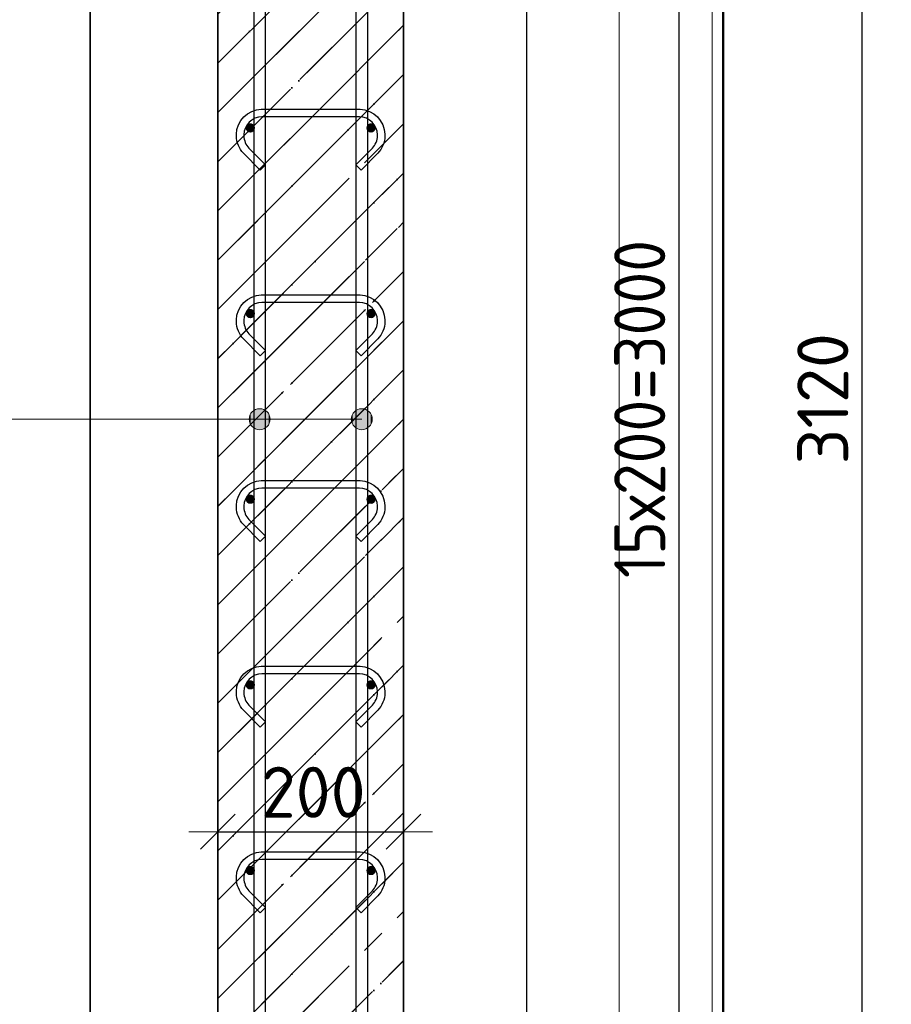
# Model space of a CAD drawing. Header units: millimetres. Extents: x -3026 to 47325, y -2839 to 55854.
# Tile 58 of 130: x 24492 to 25431, y 45117 to 46178. Entities that reach past the tile are written whole.
import ezdxf

# ---------------------------------------------------------------- set-up
doc = ezdxf.new("R2010")
doc.units = ezdxf.units.MM
doc.header["$PDMODE"] = 65
doc.linetypes.add('______11', pattern=[125, 100, -12.5, 0, -12.5])
doc.linetypes.add('______5', pattern=[275, 200, -25, 25, -25])
for name, color, linetype, lineweight in [('Standard', 7, 'Continuous', 25), ('Арм.стержн. вертикальными 1', 22, 'Continuous', 35), ('Арм.стержн.горизонт. 1', 180, 'Continuous', 35), ('Размерная линия_ общее', 7, 'Continuous', 13)]:
    doc.layers.add(name, color=color, linetype=linetype, lineweight=lineweight)
doc.layers.add('Арм.стержн.Стяжки', color=7, linetype='Continuous', lineweight=35, true_color=0x501e0f)
doc.styles.add('ISOCPEUR', font='ISOCPEUR')
doc.dimstyles.new('DIMSTYLE_3', dxfattribs={"dimtxt": 55, "dimasz": 62.5, "dimexe": 0, "dimexo": 0, "dimgap": 27.5, "dimtad": 2, "dimdec": 0, "dimrnd": 5, "dimzin": 12, "dimdsep": 46, "dimtxsty": 'ISOCPEUR', "dimblk1": 'ALL_ML_STRICH', "dimblk2": 'ALL_ML_STRICH', "dimsah": 1, "dimcen": 0, "dimclrd": 7, "dimclre": 256, "dimclrt": 7, "dimadec": 0, "dimazin": 0, "dimtfac": 1, "dimtdec": 0, "dimtix": 1, "dimtmove": 2, "dimatfit": 3, "dimfxl": 0, "dimtzin": 0, "dimlwd": 0, "dimlwe": -3, "dimarcsym": 0})

# ---------------------------------------------------------------- blocks, each defined once
blk = doc.blocks.new('ALL_ML_STRICH')
at = {"color": 0, "linetype": 'ByBlock', "lineweight": -2}
for p, q in [((0, -0.5), (0, 0.5)), ((-0.3, -0.3), (0.3, 0.3)), ((-1, 0), (0.5, 0))]:
    blk.add_line(p, q, dxfattribs=at)
blk = doc.blocks.new('*D115')
at = {"layer": 'DEFPOINTS', "color": 7, "linetype": 'Continuous', "lineweight": 13, "transparency": 33554687}
for p in [(24992.1, 47321.6), (25020.7, 44201.6), (25400, 44201.6)]:
    blk.add_point(p, dxfattribs=at)
at = {"layer": 'Размерная линия_ общее', "color": 253, "linetype": 'Continuous', "lineweight": -2, "true_color": 0xa0a0a0, "transparency": 33554687}
for p, q in [((25012.1, 47321.6), (25400, 47321.6)), ((25040.7, 44201.6), (25400, 44201.6))]:
    blk.add_line(p, q, dxfattribs=at)
at = {"layer": 'Размерная линия_ общее', "color": 7, "linetype": 'Continuous', "lineweight": -2, "transparency": 33554687}
blk.add_line((25400, 44201.6), (25400, 47321.6), dxfattribs=at)
at = {"layer": 'Размерная линия_ общее', "color": 7, "linetype": 'Continuous', "lineweight": 13, "transparency": 33554687, "xscale": 62.5, "yscale": 62.5, "zscale": 62.5}
for p, rotation in [((25400, 47321.6), 90), ((25400, 44201.6), 270)]:
    blk.add_blockref('ALL_ML_STRICH', p, dxfattribs=dict(at, rotation=rotation))
at = {"layer": 'Размерная линия_ общее', "color": 7, "linetype": 'Continuous', "lineweight": 13, "transparency": 33554687, "insert": (25357.5, 45769.8), "char_height": 55, "width": 220, "attachment_point": 5, "rotation": 90, "style": 'ISOCPEUR'}
blk.add_mtext('\\A1;{3120}', dxfattribs=at)
blk = doc.blocks.new('*D121')
at = {"layer": 'DEFPOINTS', "color": 7, "linetype": 'Continuous', "lineweight": 13, "transparency": 33554687}
for p in [(24860.9, 47261.6), (24860.9, 44261.6), (25202.8, 44261.6)]:
    blk.add_point(p, dxfattribs=at)
at = {"layer": 'Размерная линия_ общее', "color": 253, "linetype": 'Continuous', "lineweight": -2, "true_color": 0xa0a0a0, "transparency": 33554687}
for p, q in [((24880.9, 47261.6), (25202.8, 47261.6)), ((24880.9, 44261.6), (25202.8, 44261.6))]:
    blk.add_line(p, q, dxfattribs=at)
at = {"layer": 'Размерная линия_ общее', "color": 7, "linetype": 'Continuous', "lineweight": -2, "transparency": 33554687}
blk.add_line((25202.8, 44261.6), (25202.8, 47261.6), dxfattribs=at)
at = {"layer": 'Размерная линия_ общее', "color": 7, "linetype": 'Continuous', "lineweight": 13, "transparency": 33554687, "xscale": 62.5, "yscale": 62.5, "zscale": 62.5}
for p, rotation in [((25202.8, 47261.6), 90), ((25202.8, 44261.6), 270)]:
    blk.add_blockref('ALL_ML_STRICH', p, dxfattribs=dict(at, rotation=rotation))
at = {"layer": 'Размерная линия_ общее', "color": 7, "linetype": 'Continuous', "lineweight": 13, "transparency": 33554687, "insert": (25132.8, 45576.6), "char_height": 55, "width": 2.75, "attachment_point": 1, "rotation": 90, "line_spacing_factor": 0.60241, "style": 'ISOCPEUR'}
blk.add_mtext('\\W0.91;15х200=3000', dxfattribs=at)
blk = doc.blocks.new('*D141')
at = {"layer": 'DEFPOINTS', "color": 7, "linetype": 'Continuous', "lineweight": 13, "transparency": 33554687}
for p in [(24705.9, 45303.4), (24905.9, 45302.6), (24705.9, 45294)]:
    blk.add_point(p, dxfattribs=at)
at = {"layer": 'Размерная линия_ общее', "color": 253, "linetype": 'Continuous', "lineweight": -2, "true_color": 0xa0a0a0, "transparency": 33554687}
for p, q in [((24705.9, 45303.4), (24705.9, 45303.4)), ((24905.9, 45303.4), (24905.9, 45303.4))]:
    blk.add_line(p, q, dxfattribs=at)
at = {"layer": 'Размерная линия_ общее', "color": 7, "linetype": 'Continuous', "lineweight": -2, "transparency": 33554687}
blk.add_line((24705.9, 45303.4), (24905.9, 45303.4), dxfattribs=at)
at = {"layer": 'Размерная линия_ общее', "color": 7, "linetype": 'Continuous', "lineweight": 13, "transparency": 33554687, "xscale": 62.5, "yscale": 62.5, "zscale": 62.5, "rotation": 180}
blk.add_blockref('ALL_ML_STRICH', (24705.9, 45303.4), dxfattribs=at)
at = {"layer": 'Размерная линия_ общее', "color": 7, "linetype": 'Continuous', "lineweight": 13, "transparency": 33554687, "xscale": 62.5, "yscale": 62.5, "zscale": 62.5}
blk.add_blockref('ALL_ML_STRICH', (24905.9, 45303.4), dxfattribs=at)
at = {"layer": 'Размерная линия_ общее', "color": 7, "linetype": 'Continuous', "lineweight": 13, "transparency": 33554687, "insert": (24808.6, 45345.9), "char_height": 55, "width": 165, "attachment_point": 5, "style": 'ISOCPEUR'}
blk.add_mtext('\\A1;{200}', dxfattribs=at)

msp = doc.modelspace()

# ---------------------------------------------------------------- hatches: boundary and pattern name
at = {"layer": 'Standard', "linetype": 'Continuous', "lineweight": 35, "true_color": 0xababab, "transparency": 33554687}
h = msp.add_hatch(dxfattribs=at)
h.set_pattern_fill('__________541', color=253, scale=25, angle=135, style=0, pattern_type=2)
h.set_pattern_definition([(225, (0, 0), (53.03301, -53.03301), [100, -12.5, 0, -12.5]), (225, (26.52, -26.52), (53.03301, -53.03301), [200, -25, 25, -25])])
h.paths.add_polyline_path([(24905.9, 47321.6), (24705.9, 47321.6), (24705.9, 44201.6), (24905.9, 44201.6)], flags=0)
at = {"layer": 'Арм.стержн. вертикальными 1', "linetype": 'Continuous', "lineweight": 13, "transparency": 33554687}
for points in [[(24741.2, 45753.4), (24745.2, 45738.1), (24745.2, 45757.5)], [(24741.2, 45753.4), (24745.2, 45738.1), (24745.2, 45757.5)], [(24741.2, 45753.4), (24745.2, 45738.1), (24745.2, 45757.5)], [(24745.2, 45757.5), (24750.9, 45736.5), (24750.9, 45759)], [(24745.2, 45757.5), (24750.9, 45736.5), (24750.9, 45759)], [(24745.2, 45757.5), (24750.9, 45736.5), (24750.9, 45759)], [(24745.2, 45757.5), (24745.2, 45738.1), (24750.9, 45736.5)], [(24745.2, 45757.5), (24745.2, 45738.1), (24750.9, 45736.5)], [(24745.2, 45757.5), (24745.2, 45738.1), (24750.9, 45736.5)], [(24750.9, 45759), (24750.9, 45736.5), (24756.5, 45738.1)], [(24750.9, 45759), (24756.5, 45738.1), (24756.5, 45757.5)], [(24750.9, 45759), (24750.9, 45736.5), (24756.5, 45738.1)], [(24750.9, 45759), (24756.5, 45738.1), (24756.5, 45757.5)], [(24750.9, 45759), (24750.9, 45736.5), (24756.5, 45738.1)], [(24750.9, 45759), (24756.5, 45738.1), (24756.5, 45757.5)], [(24756.5, 45757.5), (24756.5, 45738.1), (24760.5, 45742.2)], [(24756.5, 45757.5), (24760.5, 45742.2), (24760.5, 45753.4)], [(24756.5, 45757.5), (24756.5, 45738.1), (24760.5, 45742.2)], [(24756.5, 45757.5), (24760.5, 45742.2), (24760.5, 45753.4)], [(24756.5, 45757.5), (24756.5, 45738.1), (24760.5, 45742.2)], [(24756.5, 45757.5), (24760.5, 45742.2), (24760.5, 45753.4)], [(24851.2, 45753.4), (24855.2, 45738.1), (24855.2, 45757.5)], [(24851.2, 45753.4), (24855.2, 45738.1), (24855.2, 45757.5)], [(24851.2, 45753.4), (24855.2, 45738.1), (24855.2, 45757.5)], [(24855.2, 45757.5), (24860.9, 45736.5), (24860.9, 45759)], [(24855.2, 45757.5), (24860.9, 45736.5), (24860.9, 45759)], [(24855.2, 45757.5), (24860.9, 45736.5), (24860.9, 45759)], [(24855.2, 45757.5), (24855.2, 45738.1), (24860.9, 45736.5)], [(24855.2, 45757.5), (24855.2, 45738.1), (24860.9, 45736.5)], [(24855.2, 45757.5), (24855.2, 45738.1), (24860.9, 45736.5)], [(24860.9, 45759), (24860.9, 45736.5), (24866.5, 45738.1)], [(24860.9, 45759), (24866.5, 45738.1), (24866.5, 45757.5)], [(24860.9, 45759), (24860.9, 45736.5), (24866.5, 45738.1)], [(24860.9, 45759), (24866.5, 45738.1), (24866.5, 45757.5)], [(24860.9, 45759), (24860.9, 45736.5), (24866.5, 45738.1)], [(24860.9, 45759), (24866.5, 45738.1), (24866.5, 45757.5)], [(24866.5, 45757.5), (24866.5, 45738.1), (24870.5, 45742.2)], [(24866.5, 45757.5), (24870.5, 45742.2), (24870.5, 45753.4)], [(24866.5, 45757.5), (24866.5, 45738.1), (24870.5, 45742.2)], [(24866.5, 45757.5), (24870.5, 45742.2), (24870.5, 45753.4)], [(24866.5, 45757.5), (24866.5, 45738.1), (24870.5, 45742.2)], [(24866.5, 45757.5), (24870.5, 45742.2), (24870.5, 45753.4)], [(24741.2, 45742.2), (24741.2, 45753.4), (24739.6, 45747.8)], [(24741.2, 45742.2), (24741.2, 45753.4), (24739.6, 45747.8)], [(24741.2, 45742.2), (24741.2, 45753.4), (24739.6, 45747.8)], [(24741.2, 45753.4), (24741.2, 45742.2), (24745.2, 45738.1)], [(24741.2, 45753.4), (24741.2, 45742.2), (24745.2, 45738.1)], [(24741.2, 45753.4), (24741.2, 45742.2), (24745.2, 45738.1)], [(24760.5, 45753.4), (24760.5, 45742.2), (24762.1, 45747.8)], [(24760.5, 45753.4), (24760.5, 45742.2), (24762.1, 45747.8)], [(24760.5, 45753.4), (24760.5, 45742.2), (24762.1, 45747.8)], [(24851.2, 45742.2), (24851.2, 45753.4), (24849.6, 45747.8)], [(24851.2, 45742.2), (24851.2, 45753.4), (24849.6, 45747.8)], [(24851.2, 45742.2), (24851.2, 45753.4), (24849.6, 45747.8)], [(24851.2, 45753.4), (24851.2, 45742.2), (24855.2, 45738.1)], [(24851.2, 45753.4), (24851.2, 45742.2), (24855.2, 45738.1)], [(24851.2, 45753.4), (24851.2, 45742.2), (24855.2, 45738.1)], [(24870.5, 45753.4), (24870.5, 45742.2), (24872.1, 45747.8)], [(24870.5, 45753.4), (24870.5, 45742.2), (24872.1, 45747.8)], [(24870.5, 45753.4), (24870.5, 45742.2), (24872.1, 45747.8)]]:
    msp.add_hatch(color=7, dxfattribs=at).paths.add_polyline_path(points)
at = {"layer": 'Арм.стержн.горизонт. 1', "linetype": 'Continuous', "lineweight": 50, "transparency": 33554687}
for points in [[(24745.9, 46061.6), (24745.5, 46063.5), (24744.4, 46065.1), (24742.8, 46066.2), (24740.9, 46066.6), (24738.9, 46066.2), (24737.3, 46065.1), (24736.2, 46063.5), (24735.9, 46061.6), (24736.2, 46059.6), (24737.3, 46058), (24738.9, 46056.9), (24740.9, 46056.6), (24742.8, 46056.9), (24744.4, 46058), (24745.5, 46059.6)], [(24875.9, 46061.6), (24875.5, 46063.5), (24874.4, 46065.1), (24872.8, 46066.2), (24870.9, 46066.6), (24868.9, 46066.2), (24867.3, 46065.1), (24866.2, 46063.5), (24865.9, 46061.6), (24866.2, 46059.6), (24867.3, 46058), (24868.9, 46056.9), (24870.9, 46056.6), (24872.8, 46056.9), (24874.4, 46058), (24875.5, 46059.6)], [(24745.9, 45861.6), (24745.5, 45863.5), (24744.4, 45865.1), (24742.8, 45866.2), (24740.9, 45866.6), (24738.9, 45866.2), (24737.3, 45865.1), (24736.2, 45863.5), (24735.9, 45861.6), (24736.2, 45859.6), (24737.3, 45858), (24738.9, 45856.9), (24740.9, 45856.6), (24742.8, 45856.9), (24744.4, 45858), (24745.5, 45859.6)], [(24875.9, 45861.6), (24875.5, 45863.5), (24874.4, 45865.1), (24872.8, 45866.2), (24870.9, 45866.6), (24868.9, 45866.2), (24867.3, 45865.1), (24866.2, 45863.5), (24865.9, 45861.6), (24866.2, 45859.6), (24867.3, 45858), (24868.9, 45856.9), (24870.9, 45856.6), (24872.8, 45856.9), (24874.4, 45858), (24875.5, 45859.6)], [(24745.9, 45661.6), (24745.5, 45663.5), (24744.4, 45665.1), (24742.8, 45666.2), (24740.9, 45666.6), (24738.9, 45666.2), (24737.3, 45665.1), (24736.2, 45663.5), (24735.9, 45661.6), (24736.2, 45659.6), (24737.3, 45658), (24738.9, 45656.9), (24740.9, 45656.6), (24742.8, 45656.9), (24744.4, 45658), (24745.5, 45659.6)], [(24875.9, 45661.6), (24875.5, 45663.5), (24874.4, 45665.1), (24872.8, 45666.2), (24870.9, 45666.6), (24868.9, 45666.2), (24867.3, 45665.1), (24866.2, 45663.5), (24865.9, 45661.6), (24866.2, 45659.6), (24867.3, 45658), (24868.9, 45656.9), (24870.9, 45656.6), (24872.8, 45656.9), (24874.4, 45658), (24875.5, 45659.6)], [(24745.9, 45461.6), (24745.5, 45463.5), (24744.4, 45465.1), (24742.8, 45466.2), (24740.9, 45466.6), (24738.9, 45466.2), (24737.3, 45465.1), (24736.2, 45463.5), (24735.9, 45461.6), (24736.2, 45459.6), (24737.3, 45458), (24738.9, 45456.9), (24740.9, 45456.6), (24742.8, 45456.9), (24744.4, 45458), (24745.5, 45459.6)], [(24875.9, 45461.6), (24875.5, 45463.5), (24874.4, 45465.1), (24872.8, 45466.2), (24870.9, 45466.6), (24868.9, 45466.2), (24867.3, 45465.1), (24866.2, 45463.5), (24865.9, 45461.6), (24866.2, 45459.6), (24867.3, 45458), (24868.9, 45456.9), (24870.9, 45456.6), (24872.8, 45456.9), (24874.4, 45458), (24875.5, 45459.6)], [(24745.9, 45261.6), (24745.5, 45263.5), (24744.4, 45265.1), (24742.8, 45266.2), (24740.9, 45266.6), (24738.9, 45266.2), (24737.3, 45265.1), (24736.2, 45263.5), (24735.9, 45261.6), (24736.2, 45259.6), (24737.3, 45258), (24738.9, 45256.9), (24740.9, 45256.6), (24742.8, 45256.9), (24744.4, 45258), (24745.5, 45259.6)], [(24875.9, 45261.6), (24875.5, 45263.5), (24874.4, 45265.1), (24872.8, 45266.2), (24870.9, 45266.6), (24868.9, 45266.2), (24867.3, 45265.1), (24866.2, 45263.5), (24865.9, 45261.6), (24866.2, 45259.6), (24867.3, 45258), (24868.9, 45256.9), (24870.9, 45256.6), (24872.8, 45256.9), (24874.4, 45258), (24875.5, 45259.6)]]:
    msp.add_hatch(color=4, dxfattribs=at).paths.add_polyline_path(points)

# ---------------------------------------------------------------- linework, layer by layer
at = {"layer": 'Standard', "color": 52, "linetype": 'Continuous', "lineweight": 13, "transparency": 33554687}
for p, q in [((24568.2, 48630.8), (24568.2, 43743.4)), ((24568.2, 43743.4), (24568.2, 48630.8)), ((25038.2, 48630.8), (25038.2, 43743.4)), ((25038.2, 48630.8), (25038.2, 43743.4))]:
    msp.add_line(p, q, dxfattribs=at)
at = {"layer": 'Standard', "color": 52, "linetype": 'Continuous', "lineweight": -3, "transparency": 33554687}
for p, q in [((24568.2, 48630.8), (24568.2, 43743.4)), ((24568.2, 43743.4), (24568.2, 48630.8)), ((25038.2, 48630.8), (25038.2, 43743.4)), ((25038.2, 48630.8), (25038.2, 43743.4))]:
    msp.add_line(p, q, dxfattribs=at)
at = {"layer": 'Standard', "color": 7, "linetype": 'Continuous', "lineweight": 35, "transparency": 33554687}
for p, q in [((24705.9, 47321.6), (24705.9, 44201.6)), ((24705.9, 47321.6), (24705.9, 44201.6)), ((24905.9, 44201.6), (24905.9, 47321.6)), ((24905.9, 44201.6), (24905.9, 47321.6))]:
    msp.add_line(p, q, dxfattribs=at)
at = {"layer": 'Standard', "color": 253, "linetype": '______11', "lineweight": 35, "true_color": 0xababab, "transparency": 33554687}
for p, q in [((24705.9, 46131.2), (24905.9, 46331.2)), ((24705.9, 46025.1), (24905.9, 46225.1)), ((24705.9, 45919.1), (24905.9, 46119.1)), ((24705.9, 45813), (24905.9, 46013)), ((24705.9, 45706.9), (24905.9, 45906.9)), ((24705.9, 45600.9), (24905.9, 45800.9)), ((24705.9, 45494.8), (24905.9, 45694.8)), ((24705.9, 45388.7), (24905.9, 45588.7)), ((24705.9, 45282.7), (24905.9, 45482.7)), ((24705.9, 45176.6), (24905.9, 45376.6)), ((24705.9, 45070.5), (24905.9, 45270.5)), ((24705.9, 44964.5), (24905.9, 45164.5))]:
    msp.add_line(p, q, dxfattribs=at)
at = {"layer": 'Standard', "color": 253, "linetype": '______5', "lineweight": 35, "true_color": 0xababab, "transparency": 33554687}
for p, q in [((24705.9, 46078.2), (24905.9, 46278.2)), ((24705.9, 45972.1), (24905.9, 46172.1)), ((24705.9, 45866), (24905.9, 46066)), ((24705.9, 45760), (24905.9, 45960)), ((24705.9, 45653.9), (24905.9, 45853.9)), ((24705.9, 45547.8), (24905.9, 45747.8)), ((24705.9, 45441.8), (24905.9, 45641.8)), ((24705.9, 45335.7), (24905.9, 45535.7)), ((24705.9, 45229.6), (24905.9, 45429.6)), ((24705.9, 45123.6), (24905.9, 45323.6)), ((24705.9, 45017.5), (24905.9, 45217.5))]:
    msp.add_line(p, q, dxfattribs=at)
at = {"layer": 'Standard', "color": 7, "linetype": 'Continuous', "lineweight": 13, "transparency": 33554687}
for points in [[(24368.2, 43543.4), (25238.2, 43543.4), (25238.2, 48830.8), (24368.2, 48830.8), (24368.2, 43543.4)], [(24468.2, 43643.4), (25138.2, 43643.4), (25138.2, 48730.8), (24468.2, 48730.8), (24468.2, 43643.4)]]:
    msp.add_lwpolyline(points, dxfattribs=at)
at = {"layer": 'Standard', "color": 7, "linetype": 'Continuous', "lineweight": 50, "transparency": 33554687}
msp.add_lwpolyline([(-350, -350.2), (25250, -350.2), (25250, 46690), (-350, 46690), (-350, -350.2)], dxfattribs=at)
at = {"layer": 'Арм.стержн. вертикальными 1', "color": 7, "linetype": 'Continuous', "lineweight": 13, "transparency": 33554687}
for p, q in [((24750.9, 45759), (24750.9, 45759)), ((24750.9, 45759), (24750.9, 45759)), ((24750.9, 45759), (24750.9, 45759)), ((24860.9, 45759), (24860.9, 45759)), ((24860.9, 45759), (24860.9, 45759)), ((24860.9, 45759), (24860.9, 45759)), ((24014.2, 45747.8), (24618.2, 45747.8)), ((24618.2, 45747.8), (24750.9, 45747.8)), ((24618.2, 45747.8), (24750.9, 45747.8)), ((24618.2, 45747.8), (24750.9, 45747.8)), ((24618.2, 45747.8), (24860.9, 45747.8)), ((24618.2, 45747.8), (24860.9, 45747.8)), ((24618.2, 45747.8), (24860.9, 45747.8)), ((24739.6, 45747.8), (24739.6, 45747.8)), ((24739.6, 45747.8), (24739.6, 45747.8)), ((24739.6, 45747.8), (24739.6, 45747.8)), ((24762.1, 45747.8), (24762.1, 45747.8)), ((24762.1, 45747.8), (24762.1, 45747.8)), ((24762.1, 45747.8), (24762.1, 45747.8)), ((24849.6, 45747.8), (24849.6, 45747.8)), ((24849.6, 45747.8), (24849.6, 45747.8)), ((24849.6, 45747.8), (24849.6, 45747.8)), ((24872.1, 45747.8), (24872.1, 45747.8)), ((24872.1, 45747.8), (24872.1, 45747.8)), ((24872.1, 45747.8), (24872.1, 45747.8)), ((24750.9, 45736.5), (24750.9, 45736.5)), ((24750.9, 45736.5), (24750.9, 45736.5)), ((24750.9, 45736.5), (24750.9, 45736.5)), ((24860.9, 45736.5), (24860.9, 45736.5)), ((24860.9, 45736.5), (24860.9, 45736.5)), ((24860.9, 45736.5), (24860.9, 45736.5))]:
    msp.add_line(p, q, dxfattribs=at)
at = {"layer": 'Арм.стержн. вертикальными 1', "color": 34, "linetype": 'Continuous', "lineweight": 25, "transparency": 33554687}
for points in [[(24744.9, 44201.6), (24744.9, 48501.6), (24756.9, 48501.6), (24756.9, 44201.6), (24744.9, 44201.6)], [(24744.9, 44201.6), (24744.9, 48501.6), (24756.9, 48501.6), (24756.9, 44201.6), (24744.9, 44201.6)], [(24744.9, 44201.6), (24744.9, 48501.6), (24756.9, 48501.6), (24756.9, 44201.6), (24744.9, 44201.6)], [(24854.9, 44201.6), (24854.9, 48501.6), (24866.9, 48501.6), (24866.9, 44201.6), (24854.9, 44201.6)], [(24854.9, 44201.6), (24854.9, 48501.6), (24866.9, 48501.6), (24866.9, 44201.6), (24854.9, 44201.6)], [(24854.9, 44201.6), (24854.9, 48501.6), (24866.9, 48501.6), (24866.9, 44201.6), (24854.9, 44201.6)]]:
    msp.add_lwpolyline(points, dxfattribs=at)
at = {"layer": 'Арм.стержн. вертикальными 1', "color": 7, "linetype": 'Continuous', "lineweight": 13, "transparency": 33554687}
for centre in [(24750.9, 45747.8), (24750.9, 45747.8), (24750.9, 45747.8), (24860.9, 45747.8), (24860.9, 45747.8), (24860.9, 45747.8)]:
    msp.add_circle(centre, 11.3, dxfattribs=at)
at = {"layer": 'Арм.стержн.Стяжки', "color": 40, "linetype": 'Continuous', "lineweight": 25, "transparency": 33554687}
for points in [[(24854.4, 46021.8), (24872.3, 46039.7), (24873.5, 46041.1), (24874.6, 46042.6), (24875.5, 46044.2), (24876.3, 46045.9), (24877, 46047.6), (24877.4, 46049.4), (24877.7, 46051.3), (24877.9, 46053.2), (24877.9, 46054.3), (24877.4, 46057.9), (24876.1, 46061.6), (24874.3, 46065), (24872, 46067.7), (24869.3, 46070), (24865.9, 46071.9), (24862.2, 46073.1), (24858.6, 46073.6), (24753.1, 46073.6), (24749.5, 46073.1), (24745.8, 46071.9), (24742.5, 46070), (24739.7, 46067.7), (24737.4, 46065), (24735.6, 46061.6), (24734.4, 46057.9), (24733.9, 46054.3), (24733.9, 46053.2), (24734, 46051.3), (24734.3, 46049.4), (24734.8, 46047.6), (24735.4, 46045.9), (24736.2, 46044.2), (24737.1, 46042.6), (24738.2, 46041.1), (24739.4, 46039.7), (24757.3, 46021.8), (24751.6, 46016.2), (24733.6, 46034.2), (24731.9, 46036.1), (24730.4, 46038.3), (24729.1, 46040.5), (24728, 46042.8), (24727.1, 46045.3), (24726.5, 46047.8), (24726, 46050.4), (24725.9, 46052.9), (24725.9, 46054.9), (24726.5, 46059.8), (24728.2, 46064.8), (24730.8, 46069.5), (24734, 46073.4), (24737.9, 46076.6), (24742.6, 46079.2), (24747.7, 46080.9), (24752.5, 46081.6), (24859.2, 46081.6), (24864.1, 46080.9), (24869.1, 46079.2), (24873.8, 46076.6), (24877.7, 46073.4), (24880.9, 46069.5), (24883.5, 46064.8), (24885.2, 46059.8), (24885.9, 46054.9), (24885.9, 46052.9), (24885.7, 46050.4), (24885.3, 46047.8), (24884.6, 46045.3), (24883.7, 46042.8), (24882.6, 46040.5), (24881.3, 46038.3), (24879.8, 46036.1), (24878.1, 46034.2), (24860.1, 46016.2), (24854.4, 46021.8)], [(24854.4, 45821.8), (24872.3, 45839.7), (24873.5, 45841.1), (24874.6, 45842.6), (24875.5, 45844.2), (24876.3, 45845.9), (24877, 45847.6), (24877.4, 45849.4), (24877.7, 45851.3), (24877.9, 45853.2), (24877.9, 45854.3), (24877.4, 45857.9), (24876.1, 45861.6), (24874.3, 45865), (24872, 45867.7), (24869.3, 45870), (24865.9, 45871.9), (24862.2, 45873.1), (24858.6, 45873.6), (24753.1, 45873.6), (24749.5, 45873.1), (24745.8, 45871.9), (24742.5, 45870), (24739.7, 45867.7), (24737.4, 45865), (24735.6, 45861.6), (24734.4, 45857.9), (24733.9, 45854.3), (24733.9, 45853.2), (24734, 45851.3), (24734.3, 45849.4), (24734.8, 45847.6), (24735.4, 45845.9), (24736.2, 45844.2), (24737.1, 45842.6), (24738.2, 45841.1), (24739.4, 45839.7), (24757.3, 45821.8), (24751.6, 45816.2), (24733.6, 45834.2), (24731.9, 45836.1), (24730.4, 45838.3), (24729.1, 45840.5), (24728, 45842.8), (24727.1, 45845.3), (24726.5, 45847.8), (24726, 45850.4), (24725.9, 45852.9), (24725.9, 45854.9), (24726.5, 45859.8), (24728.2, 45864.8), (24730.8, 45869.5), (24734, 45873.4), (24737.9, 45876.6), (24742.6, 45879.2), (24747.7, 45880.9), (24752.5, 45881.6), (24859.2, 45881.6), (24864.1, 45880.9), (24869.1, 45879.2), (24873.8, 45876.6), (24877.7, 45873.4), (24880.9, 45869.5), (24883.5, 45864.8), (24885.2, 45859.8), (24885.9, 45854.9), (24885.9, 45852.9), (24885.7, 45850.4), (24885.3, 45847.8), (24884.6, 45845.3), (24883.7, 45842.8), (24882.6, 45840.5), (24881.3, 45838.3), (24879.8, 45836.1), (24878.1, 45834.2), (24860.1, 45816.2), (24854.4, 45821.8)], [(24854.4, 45621.8), (24872.3, 45639.7), (24873.5, 45641.1), (24874.6, 45642.6), (24875.5, 45644.2), (24876.3, 45645.9), (24877, 45647.6), (24877.4, 45649.4), (24877.7, 45651.3), (24877.9, 45653.2), (24877.9, 45654.3), (24877.4, 45657.9), (24876.1, 45661.6), (24874.3, 45665), (24872, 45667.7), (24869.3, 45670), (24865.9, 45671.9), (24862.2, 45673.1), (24858.6, 45673.6), (24753.1, 45673.6), (24749.5, 45673.1), (24745.8, 45671.9), (24742.5, 45670), (24739.7, 45667.7), (24737.4, 45665), (24735.6, 45661.6), (24734.4, 45657.9), (24733.9, 45654.3), (24733.9, 45653.2), (24734, 45651.3), (24734.3, 45649.4), (24734.8, 45647.6), (24735.4, 45645.9), (24736.2, 45644.2), (24737.1, 45642.6), (24738.2, 45641.1), (24739.4, 45639.7), (24757.3, 45621.8), (24751.6, 45616.2), (24733.6, 45634.2), (24731.9, 45636.1), (24730.4, 45638.3), (24729.1, 45640.5), (24728, 45642.8), (24727.1, 45645.3), (24726.5, 45647.8), (24726, 45650.4), (24725.9, 45652.9), (24725.9, 45654.9), (24726.5, 45659.8), (24728.2, 45664.8), (24730.8, 45669.5), (24734, 45673.4), (24737.9, 45676.6), (24742.6, 45679.2), (24747.7, 45680.9), (24752.5, 45681.6), (24859.2, 45681.6), (24864.1, 45680.9), (24869.1, 45679.2), (24873.8, 45676.6), (24877.7, 45673.4), (24880.9, 45669.5), (24883.5, 45664.8), (24885.2, 45659.8), (24885.9, 45654.9), (24885.9, 45652.9), (24885.7, 45650.4), (24885.3, 45647.8), (24884.6, 45645.3), (24883.7, 45642.8), (24882.6, 45640.5), (24881.3, 45638.3), (24879.8, 45636.1), (24878.1, 45634.2), (24860.1, 45616.2), (24854.4, 45621.8)], [(24854.4, 45421.8), (24872.3, 45439.7), (24873.5, 45441.1), (24874.6, 45442.6), (24875.5, 45444.2), (24876.3, 45445.9), (24877, 45447.6), (24877.4, 45449.4), (24877.7, 45451.3), (24877.9, 45453.2), (24877.9, 45454.3), (24877.4, 45457.9), (24876.1, 45461.6), (24874.3, 45465), (24872, 45467.7), (24869.3, 45470), (24865.9, 45471.9), (24862.2, 45473.1), (24858.6, 45473.6), (24753.1, 45473.6), (24749.5, 45473.1), (24745.8, 45471.9), (24742.5, 45470), (24739.7, 45467.7), (24737.4, 45465), (24735.6, 45461.6), (24734.4, 45457.9), (24733.9, 45454.3), (24733.9, 45453.2), (24734, 45451.3), (24734.3, 45449.4), (24734.8, 45447.6), (24735.4, 45445.9), (24736.2, 45444.2), (24737.1, 45442.6), (24738.2, 45441.1), (24739.4, 45439.7), (24757.3, 45421.8), (24751.6, 45416.2), (24733.6, 45434.2), (24731.9, 45436.1), (24730.4, 45438.3), (24729.1, 45440.5), (24728, 45442.8), (24727.1, 45445.3), (24726.5, 45447.8), (24726, 45450.4), (24725.9, 45452.9), (24725.9, 45454.9), (24726.5, 45459.8), (24728.2, 45464.8), (24730.8, 45469.5), (24734, 45473.4), (24737.9, 45476.6), (24742.6, 45479.2), (24747.7, 45480.9), (24752.5, 45481.6), (24859.2, 45481.6), (24864.1, 45480.9), (24869.1, 45479.2), (24873.8, 45476.6), (24877.7, 45473.4), (24880.9, 45469.5), (24883.5, 45464.8), (24885.2, 45459.8), (24885.9, 45454.9), (24885.9, 45452.9), (24885.7, 45450.4), (24885.3, 45447.8), (24884.6, 45445.3), (24883.7, 45442.8), (24882.6, 45440.5), (24881.3, 45438.3), (24879.8, 45436.1), (24878.1, 45434.2), (24860.1, 45416.2), (24854.4, 45421.8)], [(24854.4, 45221.8), (24872.3, 45239.7), (24873.5, 45241.1), (24874.6, 45242.6), (24875.5, 45244.2), (24876.3, 45245.9), (24877, 45247.6), (24877.4, 45249.4), (24877.7, 45251.3), (24877.9, 45253.2), (24877.9, 45254.3), (24877.4, 45257.9), (24876.1, 45261.6), (24874.3, 45265), (24872, 45267.7), (24869.3, 45270), (24865.9, 45271.9), (24862.2, 45273.1), (24858.6, 45273.6), (24753.1, 45273.6), (24749.5, 45273.1), (24745.8, 45271.9), (24742.5, 45270), (24739.7, 45267.7), (24737.4, 45265), (24735.6, 45261.6), (24734.4, 45257.9), (24733.9, 45254.3), (24733.9, 45253.2), (24734, 45251.3), (24734.3, 45249.4), (24734.8, 45247.6), (24735.4, 45245.9), (24736.2, 45244.2), (24737.1, 45242.6), (24738.2, 45241.1), (24739.4, 45239.7), (24757.3, 45221.8), (24751.6, 45216.2), (24733.6, 45234.2), (24731.9, 45236.1), (24730.4, 45238.3), (24729.1, 45240.5), (24728, 45242.8), (24727.1, 45245.3), (24726.5, 45247.8), (24726, 45250.4), (24725.9, 45252.9), (24725.9, 45254.9), (24726.5, 45259.8), (24728.2, 45264.8), (24730.8, 45269.5), (24734, 45273.4), (24737.9, 45276.6), (24742.6, 45279.2), (24747.7, 45280.9), (24752.5, 45281.6), (24859.2, 45281.6), (24864.1, 45280.9), (24869.1, 45279.2), (24873.8, 45276.6), (24877.7, 45273.4), (24880.9, 45269.5), (24883.5, 45264.8), (24885.2, 45259.8), (24885.9, 45254.9), (24885.9, 45252.9), (24885.7, 45250.4), (24885.3, 45247.8), (24884.6, 45245.3), (24883.7, 45242.8), (24882.6, 45240.5), (24881.3, 45238.3), (24879.8, 45236.1), (24878.1, 45234.2), (24860.1, 45216.2), (24854.4, 45221.8)]]:
    msp.add_lwpolyline(points, dxfattribs=at)

# ---------------------------------------------------------------- dimensions: what is measured, and where the dimension line sits
at = {"layer": 'Размерная линия_ общее', "color": 7, "linetype": 'Continuous', "lineweight": 13, "transparency": 33554687}
dim = msp.add_linear_dim(base=(25400, 47321.6), p1=(25040.7, 44201.6), p2=(25012.1, 47321.6), angle=90, dimstyle='DIMSTYLE_3', override={"dimpost": '<>', "dimclrd": 7, "dimclre": 253, "dimclrt": 7, "dimlwd": 0, "dimlwe": 65533}, dxfattribs=at)
dim.commit()
dim.dimension.update_dxf_attribs({"geometry": '*D115', "text_midpoint": (25357.5, 45769.8), "dimtype": 160})
dim = msp.add_linear_dim(base=(25202.8, 47261.6), p1=(24880.9, 44261.6), p2=(24880.9, 47261.6), angle=90, text='\\W0.91;15х200=3000', dimstyle='DIMSTYLE_3', override={"dimpost": '<>', "dimclrd": 7, "dimclre": 253, "dimclrt": 7, "dimlwd": 0, "dimlwe": 65533}, dxfattribs=at)
dim.commit()
dim.dimension.update_dxf_attribs({"geometry": '*D121', "text_midpoint": (25175.3, 45761.6), "dimtype": 160})
dim = msp.add_linear_dim(base=(24905.9, 45303.4), p1=(24705.9, 45303.4), p2=(24905.9, 45303.4), dimstyle='DIMSTYLE_3', override={"dimpost": '<>', "dimclrd": 7, "dimclre": 253, "dimclrt": 7, "dimlwd": 0, "dimlwe": 65533}, dxfattribs=at)
dim.commit()
dim.dimension.update_dxf_attribs({"geometry": '*D141', "text_midpoint": (24808.6, 45345.9), "dimtype": 160})

doc.saveas('drawing.dxf')
